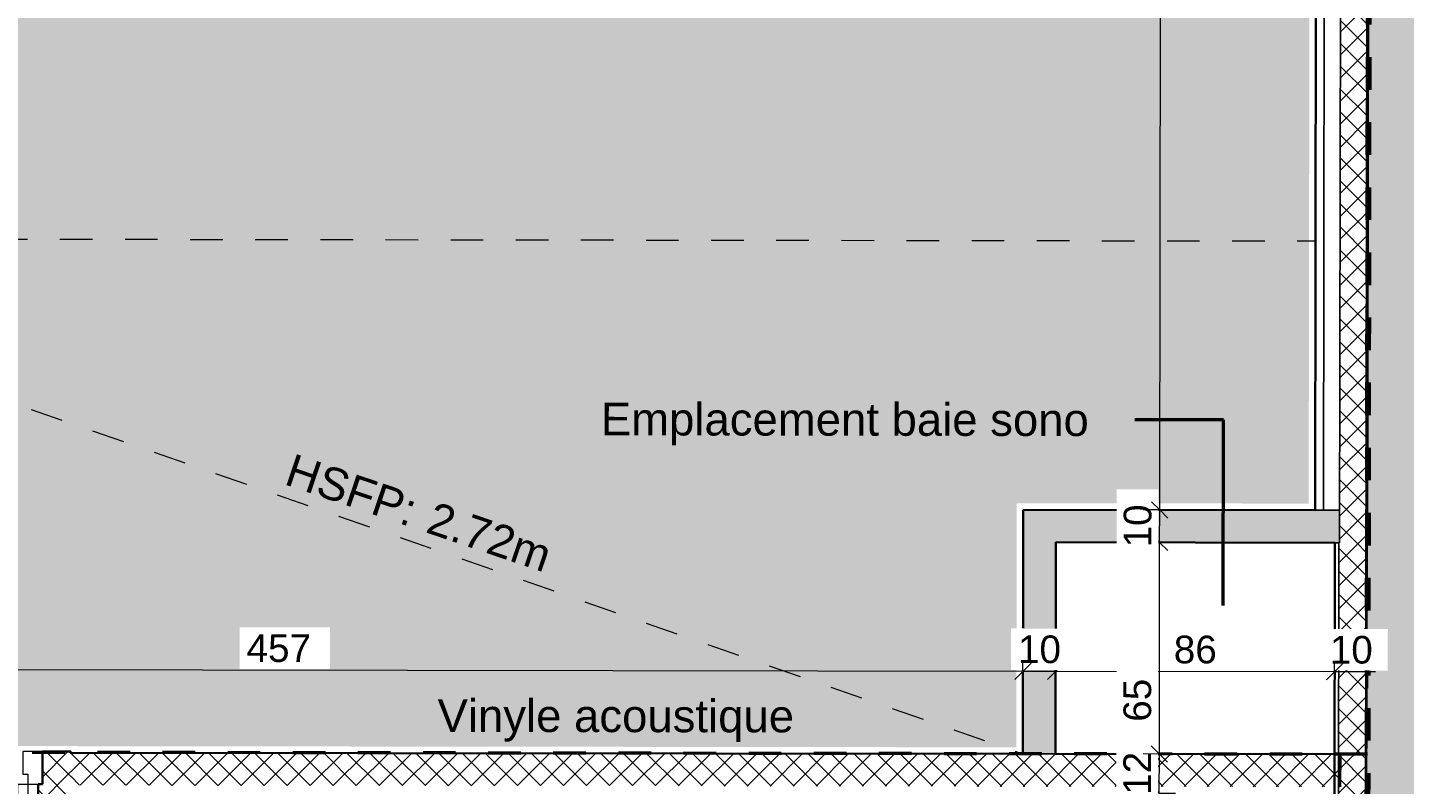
# Model space of a CAD drawing. Header units: metres. Extents: x 107 to 154, y -7 to 138.
# Tile 51 of 62: x 132.21 to 136.44, y 117.45 to 119.78. Entities that reach past the tile are written whole.
import ezdxf

# ---------------------------------------------------------------- set-up
doc = ezdxf.new("R2010")
doc.units = ezdxf.units.M
for name, pattern in [('Caché', [0.003, 0.002, -0.001]), ('Projeté', [0.003969, 0.002381, -0.001587]), ('Tiret', [0.0025, 0.00125, -0.00125])]:
    doc.linetypes.add(name, pattern=pattern)
for name, color, linetype, lineweight in [('A-ANNO-DIMS', 7, 'Continuous', 20), ('A-ANNO-DIMS-50', 7, 'Continuous', 20), ('A-DETL-GENF', 7, 'Continuous', 18), ('A-DETL-HDLN', 7, 'Caché', 18), ('A-DOOR', 7, 'Continuous', 18), ('A-WALL', 7, 'Continuous', 18), ('G-ANNO-TEXT', 7, 'Continuous', 20), ('I-WALL', 7, 'Continuous', 18)]:
    doc.layers.add(name, color=color, linetype=linetype, lineweight=lineweight)
doc.layers.add('A-DETL', color=7, linetype='Continuous', lineweight=18, true_color=0x00a600)
doc.layers.add('A-WALL-PATT', color=7, linetype='Continuous', true_color=0x2a2a2a)
doc.styles.add('Arial_5', font='arial.ttf', dxfattribs={"height": 0.085})
doc.styles.add('Arial_6', font='arial.ttf', dxfattribs={"height": 0.1})
doc.dimstyles.new('GRZRIG_Cotes_linéaires_-Arial_1_7_op', dxfattribs={"dimscale": 0.3048, "dimtxt": 0.086722, "dimasz": 0.164042, "dimexe": 0.082021, "dimexo": 0.0625, "dimgap": 8.2021e-05, "dimtad": 1, "dimdec": 0, "dimlfac": 100, "dimzin": 0, "dimdsep": 46, "dimtxsty": 'Arial_5', "dimblk1": 'OBLIQUE', "dimblk2": 'OBLIQUE', "dimsah": 1, "dimcen": 0.09, "dimdle": 0.082021, "dimazin": 0, "dimtfac": 1, "dimtdec": 4, "dimtix": 1, "dimtmove": 0, "dimatfit": 3, "dimfxl": 0.164042, "dimfxlon": 1, "dimtvp": 1, "dimtfill": 1, "dimtolj": 1, "dimtzin": 0, "dimarcsym": 2})
doc.dimstyles.new('GRZRIG_Cotes_linéaires_-Arial_1_7_op_1', dxfattribs={"dimscale": 0.3048, "dimtxt": 0.086722, "dimasz": 0.164042, "dimexe": 0.082021, "dimexo": 0.0625, "dimgap": 8.2021e-05, "dimtad": 1, "dimdec": 0, "dimlfac": 100, "dimzin": 0, "dimdsep": 46, "dimtxsty": 'Arial_5', "dimblk1": 'OBLIQUE', "dimblk2": 'OBLIQUE', "dimsah": 1, "dimcen": 0.09, "dimdle": 0.082021, "dimazin": 0, "dimtfac": 1, "dimtdec": 4, "dimtix": 1, "dimtmove": 1, "dimatfit": 3, "dimfxl": 0.164042, "dimfxlon": 1, "dimtvp": 1, "dimtfill": 1, "dimtolj": 1, "dimtzin": 0, "dimarcsym": 2})
pattern_1 = [(45, (0, 0), (-0.035355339, 0.035355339), []), (135, (0, 0), (-0.035355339, -0.035355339), [])]

# ---------------------------------------------------------------- blocks, each defined once
blk = doc.blocks.new('OMD_Porte 2V tunnel - 140x204 _occulus-5373049-DCE-R-1 Proj 50')
at = {"layer": 'A-DOOR'}
for p, q in [((-0.765, 0.05), (-0.825, 0.05)), ((-0.825, 0.05), (-0.825, -0.05)), ((-0.765, -0.02), (-0.765, 0.05)), ((0.725, 0.05), (0.665, 0.05)), ((0.665, 0.05), (0.665, -0.02)), ((0.725, -0.05), (0.725, 0.05)), ((-0.78, -0.05), (-0.78, -0.02)), ((-0.78, -0.02), (-0.765, -0.02)), ((0.665, -0.02), (0.68, -0.02)), ((0.68, -0.02), (0.68, -0.05)), ((-0.825, -0.05), (-0.78, -0.05)), ((-0.78, -0.98), (-0.78, -0.05)), ((-0.78, -0.05), (-0.75, -0.05)), ((-0.75, -0.05), (-0.75, -0.98)), ((0.65, -0.58), (0.65, -0.05)), ((0.65, -0.05), (0.68, -0.05)), ((0.68, -0.05), (0.68, -0.58)), ((0.68, -0.05), (0.725, -0.05)), ((0.68, -0.58), (0.65, -0.58)), ((-0.75, -0.98), (-0.78, -0.98))]:
    blk.add_line(p, q, dxfattribs=at)
at = {"layer": 'A-DOOR', "linetype": 'Tiret'}
for centre, radius, start, end in [((-0.78, -0.05), 0.93, 270, 0), ((0.68, -0.05), 0.53, 180, 270)]:
    blk.add_arc(centre, radius, start, end, dxfattribs=at)
blk = doc.blocks.new('DIMBLOCK33-DCE-R-1 Proj 50')
at = {"layer": 'A-ANNO-DIMS-50'}
for p, q in [((136.2234, 117.7999), (136.2485, 117.8249)), ((136.2234, 117.7999), (136.2235, 117.8249)), ((136.3246, 117.7998), (136.3246, 117.8248)), ((136.3246, 117.7998), (136.3496, 117.8247)), ((136.2234, 117.7999), (136.1984, 117.775)), ((136.3496, 117.7997), (136.2234, 117.7999)), ((136.2234, 117.7999), (136.2234, 117.7499)), ((136.3246, 117.7998), (136.2995, 117.7748)), ((136.3246, 117.7998), (136.3245, 117.7498))]:
    blk.add_line(p, q, dxfattribs=at)
at = {"layer": 'A-ANNO-DIMS-50', "color": 0, "insert": (136.2088, 117.9103), "char_height": 0.085, "width": 0.1569, "attachment_point": 1, "rotation": 359.9159, "line_spacing_factor": 0.941778, "style": 'Arial_5', "bg_fill": 3, "box_fill_scale": 1.25, "bg_fill_color": 256, "bg_fill_true_color": 13158600, "bg_fill_transparency": 0}
blk.add_mtext('10', dxfattribs=at)
blk = doc.blocks.new('_Oblique')
at = {"color": 0, "linetype": 'ByBlock', "lineweight": -2}
blk.add_line((-0.5, -0.5), (0.5, 0.5), dxfattribs=at)
blk = doc.blocks.new('DIMBLOCK34-DCE-R-1 Proj 50')
at = {"layer": 'A-ANNO-DIMS-50'}
for p, q in [((135.3664, 117.8012), (135.3665, 117.8262)), ((135.3664, 117.8012), (135.3915, 117.8261)), ((136.2234, 117.7999), (136.2485, 117.8249)), ((136.2234, 117.7999), (136.2235, 117.8249)), ((135.3664, 117.8012), (135.3414, 117.7762)), ((136.2234, 117.7999), (135.3664, 117.8012)), ((135.3664, 117.8012), (135.3664, 117.7512)), ((136.2234, 117.7999), (136.1984, 117.775)), ((136.2234, 117.7999), (136.2234, 117.7499))]:
    blk.add_line(p, q, dxfattribs=at)
at = {"layer": 'A-ANNO-DIMS-50', "color": 0, "insert": (135.7297, 117.911), "char_height": 0.085, "width": 0.1569, "attachment_point": 1, "rotation": 359.9159, "line_spacing_factor": 0.941778, "style": 'Arial_5', "bg_fill": 3, "box_fill_scale": 1.25, "bg_fill_color": 256, "bg_fill_true_color": 13158600, "bg_fill_transparency": 0}
blk.add_mtext('86', dxfattribs=at)
blk = doc.blocks.new('DIMBLOCK35-DCE-R-1 Proj 50')
at = {"layer": 'A-ANNO-DIMS-50'}
for p, q in [((135.2664, 117.8013), (135.2915, 117.8263)), ((135.2664, 117.8013), (135.2665, 117.8263)), ((135.3664, 117.8012), (135.3665, 117.8262)), ((135.3664, 117.8012), (135.3915, 117.8261)), ((135.2664, 117.8013), (135.2414, 117.7764)), ((135.3664, 117.8012), (135.2664, 117.8013)), ((135.2664, 117.8013), (135.2664, 117.7513)), ((135.3664, 117.8012), (135.3414, 117.7762)), ((135.3664, 117.8012), (135.3664, 117.7512))]:
    blk.add_line(p, q, dxfattribs=at)
at = {"layer": 'A-ANNO-DIMS-50', "color": 0, "insert": (135.2512, 117.9117), "char_height": 0.085, "width": 0.1569, "attachment_point": 1, "rotation": 359.9159, "line_spacing_factor": 0.941778, "style": 'Arial_5', "bg_fill": 3, "box_fill_scale": 1.25, "bg_fill_color": 256, "bg_fill_true_color": 13158600, "bg_fill_transparency": 0}
blk.add_mtext('10', dxfattribs=at)
blk = doc.blocks.new('DIMBLOCK36-DCE-R-1 Proj 50')
at = {"layer": 'A-ANNO-DIMS-50'}
for p, q in [((130.6936, 117.808), (130.6686, 117.7831)), ((130.6936, 117.808), (130.7187, 117.833)), ((130.6936, 117.808), (130.6937, 117.833)), ((135.2664, 117.8013), (130.6936, 117.808)), ((130.6936, 117.808), (130.6936, 117.758)), ((135.2664, 117.8013), (135.2915, 117.8263)), ((135.2664, 117.8013), (135.2665, 117.8263)), ((135.2664, 117.8013), (135.2414, 117.7764)), ((135.2664, 117.8013), (135.2664, 117.7513))]:
    blk.add_line(p, q, dxfattribs=at)
at = {"layer": 'A-ANNO-DIMS-50', "color": 0, "insert": (132.8821, 117.9152), "char_height": 0.085, "width": 0.23535, "attachment_point": 1, "rotation": 359.9159, "line_spacing_factor": 0.941778, "style": 'Arial_5', "bg_fill": 3, "box_fill_scale": 1.25, "bg_fill_color": 256, "bg_fill_true_color": 13158600, "bg_fill_transparency": 0}
blk.add_mtext('457', dxfattribs=at)
blk = doc.blocks.new('DIMBLOCK64-DCE-R-1 Proj 50')
at = {"layer": 'A-ANNO-DIMS-50'}
for p, q in [((135.6853, 117.5473), (135.6603, 117.5724)), ((135.6853, 117.5473), (135.6353, 117.5474)), ((135.6851, 117.4274), (135.6853, 117.5473)), ((135.6853, 117.5473), (135.7102, 117.5223)), ((135.6853, 117.5473), (135.7103, 117.5473)), ((135.6851, 117.4274), (135.6601, 117.4524)), ((135.6851, 117.4274), (135.6601, 117.4274)), ((135.6851, 117.4274), (135.7101, 117.4024)), ((135.6851, 117.4274), (135.7351, 117.4273))]:
    blk.add_line(p, q, dxfattribs=at)
at = {"layer": 'A-ANNO-DIMS-50', "color": 0, "insert": (135.5748, 117.422), "char_height": 0.085, "width": 0.1569, "attachment_point": 1, "rotation": 90, "line_spacing_factor": 0.941778, "style": 'Arial_5', "bg_fill": 3, "box_fill_scale": 1.25, "bg_fill_color": 256, "bg_fill_true_color": 13158600, "bg_fill_transparency": 0}
blk.add_mtext('12', dxfattribs=at)
blk = doc.blocks.new('DIMBLOCK65-DCE-R-1 Proj 50')
at = {"layer": 'A-ANNO-DIMS-50'}
for p, q in [((135.6862, 118.1973), (135.6362, 118.1974)), ((135.6862, 118.1973), (135.6613, 118.2224)), ((135.6853, 117.5473), (135.6862, 118.1973)), ((135.6862, 118.1973), (135.7112, 118.1723)), ((135.6862, 118.1973), (135.7112, 118.1973)), ((135.6857, 117.8021), (135.6858, 117.8723)), ((135.6854, 117.6464), (135.6857, 117.8021)), ((135.6853, 117.5473), (135.6603, 117.5724)), ((135.6853, 117.5473), (135.6353, 117.5474)), ((135.6853, 117.5473), (135.7102, 117.5223)), ((135.6853, 117.5473), (135.7103, 117.5473))]:
    blk.add_line(p, q, dxfattribs=at)
at = {"layer": 'A-ANNO-DIMS-50', "color": 0, "insert": (135.5751, 117.6464), "char_height": 0.085, "width": 0.1569, "attachment_point": 1, "rotation": 90, "line_spacing_factor": 0.941778, "style": 'Arial_5', "bg_fill": 3, "box_fill_scale": 1.25, "bg_fill_color": 256, "bg_fill_true_color": 13158600, "bg_fill_transparency": 0}
blk.add_mtext('65', dxfattribs=at)
blk = doc.blocks.new('DIMBLOCK66-DCE-R-1 Proj 50')
at = {"layer": 'A-ANNO-DIMS-50'}
for p, q in [((135.6864, 118.2973), (135.6614, 118.3224)), ((135.6864, 118.2973), (135.6364, 118.2974)), ((135.6862, 118.1973), (135.6864, 118.2973)), ((135.6864, 118.2973), (135.7113, 118.2723)), ((135.6864, 118.2973), (135.7114, 118.2973)), ((135.6862, 118.1973), (135.6362, 118.1974)), ((135.6862, 118.1973), (135.6613, 118.2224)), ((135.6862, 118.1973), (135.7112, 118.1723)), ((135.6862, 118.1973), (135.7112, 118.1973))]:
    blk.add_line(p, q, dxfattribs=at)
at = {"layer": 'A-ANNO-DIMS-50', "color": 0, "insert": (135.5759, 118.182), "char_height": 0.085, "width": 0.1569, "attachment_point": 1, "rotation": 90, "line_spacing_factor": 0.941778, "style": 'Arial_5', "bg_fill": 3, "box_fill_scale": 1.25, "bg_fill_color": 256, "bg_fill_true_color": 13158600, "bg_fill_transparency": 0}
blk.add_mtext('10', dxfattribs=at)
blk = doc.blocks.new('DIMBLOCK67-DCE-R-1 Proj 50')
at = {"layer": 'A-ANNO-DIMS-50'}
for p, q in [((135.7045, 130.6502), (135.6796, 130.6753)), ((135.7045, 130.6502), (135.6545, 130.6503)), ((135.6864, 118.2973), (135.7045, 130.6502)), ((135.7045, 130.6502), (135.7295, 130.6252)), ((135.7045, 130.6502), (135.7295, 130.6502)), ((135.6864, 118.2973), (135.6614, 118.3224)), ((135.6864, 118.2973), (135.6364, 118.2974)), ((135.6864, 118.2973), (135.7113, 118.2723)), ((135.6864, 118.2973), (135.7114, 118.2973))]:
    blk.add_line(p, q, dxfattribs=at)
at = {"layer": 'A-ANNO-DIMS-50', "color": 0, "insert": (135.5851, 124.343), "char_height": 0.085, "width": 0.3138, "attachment_point": 1, "rotation": 90, "line_spacing_factor": 0.941778, "style": 'Arial_5', "bg_fill": 3, "box_fill_scale": 1.25, "bg_fill_color": 256, "bg_fill_true_color": 13158600, "bg_fill_transparency": 0}
blk.add_mtext('1235', dxfattribs=at)

msp = doc.modelspace()

# ---------------------------------------------------------------- hatches: boundary and pattern name
at = {"layer": 'A-DETL-GENF', "true_color": 0xffbc9b}
h = msp.add_hatch(color=31, dxfattribs=at)
h.paths.add_polyline_path([(135.2461, 117.5678), (135.2472, 118.318), (136.1439, 118.3167), (136.162, 130.6295), (132.6261, 130.6347), (125.7625, 130.2851), (119.2785, 130.6345), (115.2399, 130.6404), (115.2211, 117.5919), (120.9046, 117.5849), (120.9069, 119.166), (130.7152, 119.1516), (130.7133, 117.5734), (134.9647, 117.5682)])
h.paths.add_polyline_path([(131.4853, 117.6065), (131.3926, 117.8061), (131.5786, 117.8058), (131.5328, 117.708)])
h.paths.add_polyline_path([(119.939, 117.6208), (119.8463, 117.8203), (120.0322, 117.82)])
h.paths.add_polyline_path([(135.4848, 130.1554), (135.2989, 130.1557), (135.3921, 130.3549)])
h.paths.add_polyline_path([(116.3398, 130.1835), (116.1539, 130.1838), (116.2472, 130.383), (116.2624, 130.3502)])
at = {"layer": 'A-WALL-PATT'}
h = msp.add_hatch(color=256, dxfattribs=at)
h.paths.add_polyline_path([(136.608, 110.8888), (136.6086, 111.2104), (136.6444, 132.0262), (136.3444, 132.0267), (136.3085, 110.8892), (136.5883, 110.8888)])
h.paths.add_polyline_path([(136.6471, 133.6131), (136.6477, 134.2161), (136.3481, 134.2161), (136.3471, 133.6136), (136.4729, 133.6134)])
at = {"layer": 'A-WALL-PATT', "lineweight": 18, "true_color": 0x7e7e7e}
h = msp.add_hatch(dxfattribs=at)
h.set_pattern_fill('FP_1', color=8, style=0, pattern_type=2)
h.set_pattern_definition(pattern_1)
h.paths.add_polyline_path([(136.3237, 118.1964), (136.342, 130.6493), (136.257, 130.6494), (136.2387, 118.1965), (136.322, 118.1964)])
at = {"layer": 'A-WALL-PATT', "true_color": 0xc0c0c0}
for points in [[(135.3661, 117.5477), (135.367, 118.2978), (135.2672, 118.2979), (135.2661, 117.5478)], [(136.2387, 118.1965), (136.2389, 118.2965), (135.3672, 118.2978), (135.3672, 118.1978), (136.237, 118.1965)]]:
    msp.add_hatch(color=9, dxfattribs=at).paths.add_polyline_path(points)
at = {"layer": 'A-WALL-PATT', "lineweight": 18, "true_color": 0x7e7e7e}
h = msp.add_hatch(dxfattribs=at)
h.set_pattern_fill('FP_1', color=8, style=0, pattern_type=2)
h.set_pattern_definition(pattern_1)
h.paths.add_polyline_path([(136.3184, 115.7306), (136.322, 118.1964), (136.237, 118.1965), (136.2334, 115.7307), (136.3163, 115.7306)])
at = {"layer": 'A-WALL-PATT', "lineweight": 18}
h = msp.add_hatch(dxfattribs=at)
h.set_pattern_fill('FP_1', style=0, pattern_type=2)
h.set_pattern_definition(pattern_1)
h.paths.add_polyline_path([(132.3327, 111.1914), (132.3362, 113.6265), (132.3377, 114.63), (132.2377, 114.6302), (132.2327, 111.1915), (132.2498, 111.1915)])
h.paths.add_polyline_path([(132.3392, 115.63), (132.342, 117.5548), (132.2551, 117.5549), (132.255, 117.4549), (132.2419, 117.4549), (132.2392, 115.6302)])
h = msp.add_hatch(dxfattribs=at)
h.set_pattern_fill('FP_1', style=0, pattern_type=2)
h.set_pattern_definition(pattern_1)
h.paths.add_polyline_path([(136.2409, 117.4466), (136.2409, 117.5466), (132.342, 117.5514), (132.342, 117.4514), (135.568, 117.4474)])

# ---------------------------------------------------------------- linework, layer by layer
at = {"layer": 'A-DETL', "color": 5, "linetype": 'Tiret', "lineweight": 100, "true_color": 0x0000ff}
msp.add_line((136.352, 136.4883), (136.2999, 100.9883), dxfattribs=at)
at = {"layer": 'A-DETL', "color": 43, "linetype": 'Projeté', "lineweight": 50, "true_color": 0xedb752}
msp.add_line((136.3242, 117.5464), (130.7166, 117.5546), dxfattribs=at)
at = {"layer": 'A-DETL-HDLN'}
for q in [(136.1636, 119.1236), (135.2653, 117.5479)]:
    msp.add_line((130.709, 119.1316), q, dxfattribs=at)
at = {"layer": 'A-WALL', "lineweight": 25}
for p, q in [((136.207, 130.6495), (136.1889, 118.2966)), ((136.257, 130.6494), (136.2387, 118.1965)), ((136.2389, 118.2965), (136.1639, 118.2966)), ((136.2387, 118.1965), (136.224, 118.1965)), ((136.237, 118.1965), (136.2334, 115.7307)), ((135.3661, 117.5477), (135.2661, 117.5478))]:
    msp.add_line(p, q, dxfattribs=at)
at = {"layer": 'A-WALL', "lineweight": 35}
msp.add_line((136.342, 130.6493), (136.3163, 115.7306), dxfattribs=at)
at = {"layer": 'G-ANNO-TEXT', "lineweight": 50}
msp.add_line((135.8815, 118.0031), (135.8823, 118.5737), dxfattribs=at)
at = {"layer": 'I-WALL', "lineweight": 35}
for p, q in [((136.1639, 118.2966), (136.182, 130.6495)), ((136.342, 130.6493), (136.3237, 118.1964)), ((135.2661, 117.5478), (135.2672, 118.2979)), ((135.2672, 118.2979), (136.1639, 118.2966)), ((135.3661, 117.5477), (135.367, 118.1978)), ((136.224, 118.1965), (135.367, 118.1978)), ((136.2204, 115.7307), (136.224, 118.1965)), ((136.322, 118.1964), (136.3184, 115.7306)), ((136.3237, 118.1964), (136.322, 118.1964)), ((132.2551, 117.5549), (132.255, 117.4549)), ((132.342, 117.5548), (132.2551, 117.5549)), ((132.342, 117.5514), (132.342, 117.5548)), ((132.342, 117.5514), (135.2661, 117.5478)), ((135.3661, 117.5477), (136.2411, 117.5466)), ((136.2409, 117.4466), (136.2411, 117.5466)), ((132.2392, 115.6302), (132.2419, 117.4549)), ((132.2419, 117.4549), (132.255, 117.4549))]:
    msp.add_line(p, q, dxfattribs=at)

# ---------------------------------------------------------------- block references
at = {"layer": 'A-DOOR', "rotation": 359.9158716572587}
msp.add_blockref('OMD_Porte 2V tunnel - 140x204 _occulus-5373049-DCE-R-1 Proj 50', (131.53, 117.506), dxfattribs=at)

# ---------------------------------------------------------------- texts
at = {"layer": 'G-ANNO-TEXT', "lineweight": 50, "char_height": 0.1, "attachment_point": 1, "style": 'Arial_6'}
for s, insert, width, rotation in [('Emplacement baie sono', (133.9702, 118.6265), 1.863923, 359.9159), ('HSFP:', (133.0261, 118.4719), 0.509072, 341.2391), (' 2.72m', (133.4238, 118.3368), 0.529114, 341.2391), ('Vinyle acoustique', (133.4687, 117.7154), 1.362869, 359.9159)]:
    msp.add_mtext(s, dxfattribs=dict(at, insert=insert, width=width, rotation=rotation))

# ---------------------------------------------------------------- next in the draw order: dimensions: what is measured, and where the dimension line sits
at = {"layer": 'A-ANNO-DIMS'}
for base, p1, p2, angle, override, picture, middle in [((136.2234, 117.7999), (136.3245, 117.7498), (136.2234, 117.7499), 359.9159, {"dimpost": '<>', "dimfxl": 0.101148}, 'DIMBLOCK33-DCE-R-1 Proj 50', (136.2741, 117.8433)), ((135.6853, 117.5473), (135.7351, 117.4273), (135.6353, 117.5474), 89.9159, {"dimpost": '<>', "dimfxl": 0.156153}, 'DIMBLOCK64-DCE-R-1 Proj 50', (135.6425, 117.4874))]:
    dim = msp.add_linear_dim(base=base, p1=p1, p2=p2, angle=angle, dimstyle='GRZRIG_Cotes_linéaires_-Arial_1_7_op', override=override, dxfattribs=at)
    dim.commit()
    dim.dimension.update_dxf_attribs({"geometry": picture, "text_midpoint": middle})

# ---------------------------------------------------------------- next in the draw order: dimensions: what is measured, and where the dimension line sits
dim = msp.add_linear_dim(base=(135.3664, 117.8012), p1=(136.2234, 117.7499), p2=(135.3664, 117.7512), angle=359.9159, dimstyle='GRZRIG_Cotes_linéaires_-Arial_1_7_op', override={"dimpost": '<>', "dimfxl": 0.856987}, dxfattribs=at)
dim.commit()
dim.dimension.update_dxf_attribs({"geometry": 'DIMBLOCK34-DCE-R-1 Proj 50', "text_midpoint": (135.795, 117.844)})

# ---------------------------------------------------------------- next in the draw order: dimensions: what is measured, and where the dimension line sits
dim = msp.add_linear_dim(base=(135.6862, 118.1973), p1=(135.6353, 117.5474), p2=(135.6362, 118.1974), angle=89.9159, dimstyle='GRZRIG_Cotes_linéaires_-Arial_1_7_op_1', override={"dimpost": '<>', "dimfxl": 0.65}, dxfattribs=at)
dim.commit()
dim.dimension.update_dxf_attribs({"geometry": 'DIMBLOCK65-DCE-R-1 Proj 50', "text_midpoint": (135.6318, 117.7248), "dimtype": 160, "text_rotation": 90})
dim = msp.add_linear_dim(base=(135.2664, 117.8013), p1=(135.3664, 117.7512), p2=(135.2664, 117.7513), angle=359.9159, dimstyle='GRZRIG_Cotes_linéaires_-Arial_1_7_op', override={"dimpost": '<>', "dimfxl": 0.1}, dxfattribs=at)
dim.commit()
dim.dimension.update_dxf_attribs({"geometry": 'DIMBLOCK35-DCE-R-1 Proj 50', "text_midpoint": (135.3165, 117.8447)})

# ---------------------------------------------------------------- next in the draw order: dimensions: what is measured, and where the dimension line sits
for base, p1, p2, angle, override, picture, middle in [((135.6864, 118.2973), (135.6362, 118.1974), (135.6364, 118.2974), 89.9159, {"dimpost": '<>', "dimfxl": 0.1}, 'DIMBLOCK66-DCE-R-1 Proj 50', (135.6429, 118.2474)), ((130.6936, 117.808), (135.2664, 117.7513), (130.6936, 117.758), 359.9159, {"dimpost": '<>', "dimfxl": 4.572822}, 'DIMBLOCK36-DCE-R-1 Proj 50', (132.9801, 117.8479))]:
    dim = msp.add_linear_dim(base=base, p1=p1, p2=p2, angle=angle, dimstyle='GRZRIG_Cotes_linéaires_-Arial_1_7_op', override=override, dxfattribs=at)
    dim.commit()
    dim.dimension.update_dxf_attribs({"geometry": picture, "text_midpoint": middle})

# ---------------------------------------------------------------- next in the draw order: dimensions: what is measured, and where the dimension line sits
dim = msp.add_linear_dim(base=(135.7045, 130.6502), p1=(135.6364, 118.2974), p2=(135.6545, 130.6503), angle=89.9159, dimstyle='GRZRIG_Cotes_linéaires_-Arial_1_7_op', override={"dimpost": '<>', "dimfxl": 12.352908}, dxfattribs=at)
dim.commit()
dim.dimension.update_dxf_attribs({"geometry": 'DIMBLOCK67-DCE-R-1 Proj 50', "text_midpoint": (135.652, 124.4738)})

# ---------------------------------------------------------------- next in the draw order: linework, layer by layer
at = {"layer": 'G-ANNO-TEXT', "lineweight": 50}
for p, q in [((135.6132, 118.5741), (135.6096, 118.5741)), ((135.8823, 118.5737), (135.6132, 118.5741))]:
    msp.add_line(p, q, dxfattribs=at)

doc.saveas('drawing.dxf')
